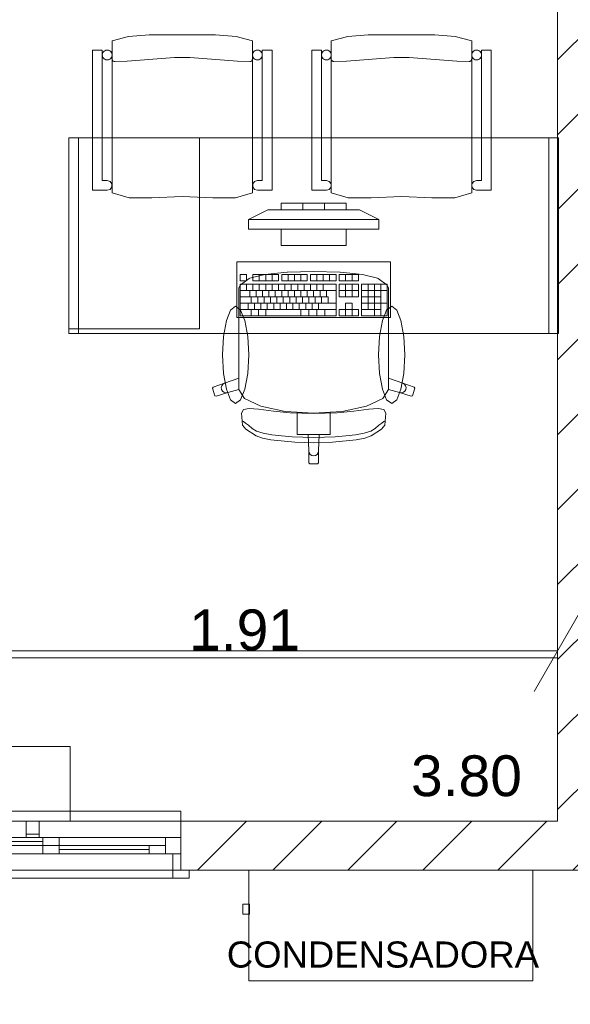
# Model space of a CAD drawing. Header units: millimetres. Extents: x 2826 to 3034, y 1533 to 1590.
# Tile 134 of 248: x 2991.96 to 2993.64, y 1548.1 to 1551.12. Entities that reach past the tile are written whole.
import ezdxf
from ezdxf.enums import TextEntityAlignment as Align

# ---------------------------------------------------------------- set-up
doc = ezdxf.new("R2010")
doc.units = ezdxf.units.MM
doc.layers.add('_Caneta_No__220', color=7, linetype='Continuous', lineweight=15, true_color=0x8a8a8a)
doc.styles.add('ESTILO_GERADO_2', font='arial.ttf')

# ---------------------------------------------------------------- blocks, each defined once
blk = doc.blocks.new('ARROWHEAD_2')
at = {"color": 0, "linetype": 'Continuous', "lineweight": 0}
for p, q in [((-0.378, -0.655), (0.378, 0.655)), ((0, 0), (-1, 0))]:
    blk.add_line(p, q, dxfattribs=at)
blk = doc.blocks.new('A$Cdd268059')
at = {"layer": '_Caneta_No__220'}
h = blk.add_hatch(dxfattribs=at)
h.set_pattern_fill('TIJOLO_COMUM_0005', color=256, style=0, pattern_type=2)
h.set_pattern_definition([(45, (0.02328, 0.61931), (-0.1149048, 0.1149048), [])])
h.paths.add_polyline_path([(7.4011, 1.9693), (7.4011, 5.9193), (7.2511, 5.9193), (7.2511, 1.9693)])
h = blk.add_hatch(dxfattribs=at)
h.set_pattern_fill('TIJOLO_COMUM_0005', color=256, style=0, pattern_type=2)
h.set_pattern_definition([(45, (0.02328, 0.61931), (-0.114905, 0.114905), [])])
h.paths.add_polyline_path([(6.0979, 1.9693), (6.0979, 1.8193), (8.2539, 1.8193), (8.2539, 1.9693)])
for p, q in [((7.2511, 1.9693), (7.2511, 5.9193)), ((5.9373, 4.3739), (6, 4.3789)), ((6, 4.3789), (6.102, 4.3789)), ((6.102, 4.3789), (6.204, 4.3789)), ((6.204, 4.3789), (6.2667, 4.3739)), ((6.6086, 4.3739), (6.6713, 4.3789)), ((6.6713, 4.3789), (6.7734, 4.3789)), ((6.7734, 4.3789), (6.8754, 4.3789)), ((6.8754, 4.3789), (6.9381, 4.3739)), ((5.887, 4.3613), (5.9373, 4.3739)), ((5.887, 3.8955), (5.887, 4.3613)), ((6.2667, 4.3739), (6.317, 4.3613)), ((6.317, 4.3613), (6.317, 3.8955)), ((6.5584, 4.3613), (6.6086, 4.3739)), ((6.5584, 3.8955), (6.5584, 4.3613)), ((6.9381, 4.3739), (6.9884, 4.3613)), ((6.9884, 4.3613), (6.9884, 3.8955)), ((5.827, 3.9034), (5.827, 4.3327)), ((5.827, 4.3327), (5.857, 4.3327)), ((5.857, 4.3327), (5.857, 3.9328)), ((6.347, 3.9328), (6.347, 4.3327)), ((6.347, 4.3327), (6.377, 4.3327)), ((6.377, 4.3327), (6.377, 3.9034)), ((6.4984, 3.9034), (6.4984, 4.3327)), ((6.4984, 4.3327), (6.5284, 4.3327)), ((6.5284, 4.3327), (6.5284, 3.9328)), ((7.0183, 3.9328), (7.0183, 4.3327)), ((7.0183, 4.3327), (7.0484, 4.3327)), ((7.0484, 4.3327), (7.0484, 3.9034)), ((5.8877, 4.3023), (5.8884, 4.3011)), ((5.8884, 4.3011), (5.8893, 4.3)), ((5.8893, 4.3), (5.8904, 4.2991)), ((5.8904, 4.2991), (5.8916, 4.2984)), ((5.8916, 4.2984), (5.8929, 4.2979)), ((5.8929, 4.2979), (5.8943, 4.2977)), ((5.8943, 4.2977), (5.895, 4.2977)), ((5.895, 4.2977), (5.933, 4.2987)), ((5.933, 4.2987), (6.0785, 4.3097)), ((6.0785, 4.3097), (6.1255, 4.3097)), ((6.1255, 4.3097), (6.271, 4.2987)), ((6.271, 4.2987), (6.309, 4.2977)), ((6.309, 4.2977), (6.3097, 4.2977)), ((6.3097, 4.2977), (6.3111, 4.2979)), ((6.3111, 4.2979), (6.3124, 4.2984)), ((6.3124, 4.2984), (6.3136, 4.2991)), ((6.3136, 4.2991), (6.3147, 4.3)), ((6.3147, 4.3), (6.3156, 4.3011)), ((6.3156, 4.3011), (6.3163, 4.3023)), ((6.3163, 4.3023), (6.3168, 4.3036)), ((6.3168, 4.3036), (6.317, 4.305)), ((6.5591, 4.3023), (6.5598, 4.3011)), ((6.5598, 4.3011), (6.5607, 4.3)), ((6.5607, 4.3), (6.5617, 4.2991)), ((6.5617, 4.2991), (6.563, 4.2984)), ((6.563, 4.2984), (6.5643, 4.2979)), ((6.5643, 4.2979), (6.5657, 4.2977)), ((6.5657, 4.2977), (6.5664, 4.2977)), ((6.5664, 4.2977), (6.6044, 4.2987)), ((6.6044, 4.2987), (6.7499, 4.3097)), ((6.7499, 4.3097), (6.7969, 4.3097)), ((6.7969, 4.3097), (6.9424, 4.2987)), ((6.9424, 4.2987), (6.9804, 4.2977)), ((6.9804, 4.2977), (6.9811, 4.2977)), ((6.9811, 4.2977), (6.9824, 4.2979)), ((6.9824, 4.2979), (6.9837, 4.2984)), ((6.9837, 4.2984), (6.985, 4.2991)), ((6.985, 4.2991), (6.986, 4.3)), ((6.986, 4.3), (6.9869, 4.3011)), ((6.9869, 4.3011), (6.9876, 4.3023)), ((6.9876, 4.3023), (6.9881, 4.3036)), ((6.9881, 4.3036), (6.9884, 4.305)), ((6.1543, 3.4784), (6.1543, 4.0634)), ((5.857, 3.9328), (5.872, 3.9328)), ((5.872, 3.9328), (5.8808, 3.93)), ((5.8808, 3.93), (5.8863, 3.9225)), ((6.3178, 3.9225), (6.3232, 3.93)), ((6.3232, 3.93), (6.332, 3.9328)), ((6.332, 3.9328), (6.347, 3.9328)), ((6.5284, 3.9328), (6.5434, 3.9328)), ((6.5434, 3.9328), (6.5522, 3.93)), ((6.5522, 3.93), (6.5576, 3.9225)), ((6.9891, 3.9225), (6.9945, 3.93)), ((6.9945, 3.93), (7.0034, 3.9328)), ((7.0034, 3.9328), (7.0183, 3.9328)), ((5.872, 3.9034), (5.827, 3.9034)), ((5.8808, 3.9057), (5.872, 3.9034)), ((5.8863, 3.9132), (5.8808, 3.9057)), ((5.8863, 3.9225), (5.8863, 3.9132)), ((5.9389, 3.8802), (5.887, 3.8955)), ((6.317, 3.8955), (6.2651, 3.8802)), ((6.3178, 3.9132), (6.3178, 3.9225)), ((6.3232, 3.9057), (6.3178, 3.9132)), ((6.332, 3.9034), (6.3232, 3.9057)), ((6.377, 3.9034), (6.332, 3.9034)), ((6.5434, 3.9034), (6.4984, 3.9034)), ((6.5522, 3.9057), (6.5434, 3.9034)), ((6.5576, 3.9132), (6.5522, 3.9057)), ((6.5576, 3.9225), (6.5576, 3.9132)), ((6.6103, 3.8802), (6.5584, 3.8955)), ((6.9884, 3.8955), (6.9364, 3.8802)), ((6.9891, 3.9132), (6.9891, 3.9225)), ((6.9945, 3.9057), (6.9891, 3.9132)), ((7.0034, 3.9034), (6.9945, 3.9057)), ((7.0484, 3.9034), (7.0034, 3.9034)), ((6.0091, 3.8799), (5.9389, 3.8802)), ((6.102, 3.8841), (6.0091, 3.8799)), ((6.195, 3.8799), (6.102, 3.8841)), ((6.2651, 3.8802), (6.195, 3.8799)), ((6.6043, 3.8634), (6.4043, 3.8634)), ((6.4043, 3.8634), (6.4043, 3.8434)), ((6.471, 3.8434), (6.471, 3.8634)), ((6.5377, 3.8434), (6.5377, 3.8634)), ((6.6043, 3.8434), (6.6043, 3.8634)), ((6.6804, 3.8799), (6.6103, 3.8802)), ((6.7734, 3.8841), (6.6804, 3.8799)), ((6.8663, 3.8799), (6.7734, 3.8841)), ((6.9364, 3.8802), (6.8663, 3.8799)), ((6.3043, 3.8134), (6.3643, 3.8434)), ((6.3643, 3.8434), (6.6443, 3.8434)), ((6.4043, 3.8434), (6.6043, 3.8434)), ((6.7043, 3.8134), (6.6443, 3.8434)), ((6.7043, 3.8134), (6.3043, 3.8134)), ((6.3043, 3.8134), (6.3043, 3.7834)), ((6.7043, 3.7834), (6.7043, 3.8134)), ((6.3043, 3.7834), (6.7043, 3.7834)), ((6.6043, 3.7834), (6.4043, 3.7834)), ((6.4043, 3.7834), (6.4043, 3.7334)), ((6.6043, 3.7334), (6.6043, 3.7834)), ((6.4043, 3.7334), (6.6043, 3.7334)), ((6.5043, 3.6542), (6.4243, 3.6517)), ((6.5043, 3.6542), (6.5844, 3.6517)), ((6.2987, 3.6443), (6.2791, 3.6443)), ((6.2791, 3.6443), (6.2791, 3.6249)), ((6.2791, 3.6249), (6.2987, 3.6249)), ((6.3064, 3.6329), (6.2796, 3.6117)), ((6.2987, 3.6249), (6.2987, 3.6443)), ((6.3085, 3.6338), (6.3064, 3.6329)), ((6.3545, 3.6444), (6.3085, 3.6338)), ((6.3966, 3.6443), (6.3183, 3.6443)), ((6.3183, 3.6443), (6.3183, 3.6249)), ((6.3183, 3.6249), (6.3966, 3.6249)), ((6.3379, 3.6249), (6.3379, 3.6443)), ((6.4232, 3.6516), (6.3545, 3.6444)), ((6.3575, 3.6249), (6.3575, 3.6443)), ((6.377, 3.6249), (6.377, 3.6443)), ((6.3966, 3.6249), (6.3966, 3.6443)), ((6.4848, 3.6443), (6.4064, 3.6443)), ((6.4064, 3.6443), (6.4064, 3.6249)), ((6.4064, 3.6249), (6.4848, 3.6249)), ((6.4243, 3.6517), (6.4232, 3.6516)), ((6.426, 3.6249), (6.426, 3.6443)), ((6.4456, 3.6249), (6.4456, 3.6443)), ((6.4652, 3.6249), (6.4652, 3.6443)), ((6.4848, 3.6249), (6.4848, 3.6443)), ((6.5729, 3.6443), (6.4945, 3.6443)), ((6.4945, 3.6443), (6.4945, 3.6249)), ((6.4945, 3.6249), (6.5729, 3.6249)), ((6.5141, 3.6249), (6.5141, 3.6443)), ((6.5337, 3.6249), (6.5337, 3.6443)), ((6.5533, 3.6249), (6.5533, 3.6443)), ((6.5729, 3.6249), (6.5729, 3.6443)), ((6.6414, 3.6443), (6.5827, 3.6443)), ((6.5827, 3.6443), (6.5827, 3.6249)), ((6.5827, 3.6249), (6.6414, 3.6249)), ((6.5844, 3.6517), (6.5854, 3.6516)), ((6.5854, 3.6516), (6.6542, 3.6444)), ((6.6023, 3.6249), (6.6023, 3.6443)), ((6.6218, 3.6249), (6.6218, 3.6443)), ((6.6414, 3.6249), (6.6414, 3.6443)), ((6.6542, 3.6444), (6.7001, 3.6338)), ((6.7001, 3.6338), (6.7023, 3.6329)), ((6.7023, 3.6329), (6.7291, 3.6117)), ((6.2796, 3.6117), (6.2751, 3.6031)), ((6.2751, 3.6031), (6.2751, 3.5721)), ((6.5729, 3.6152), (6.2791, 3.6152)), ((6.2791, 3.6152), (6.2791, 3.5182)), ((6.2791, 3.5958), (6.5729, 3.5958)), ((6.2987, 3.5958), (6.2987, 3.6152)), ((6.3085, 3.5764), (6.3085, 3.5958)), ((6.3183, 3.5958), (6.3183, 3.6152)), ((6.3281, 3.5764), (6.3281, 3.5958)), ((6.3379, 3.5958), (6.3379, 3.6152)), ((6.3477, 3.5764), (6.3477, 3.5958)), ((6.3575, 3.5958), (6.3575, 3.6152)), ((6.3673, 3.5764), (6.3673, 3.5958)), ((6.377, 3.5958), (6.377, 3.6152)), ((6.3868, 3.5764), (6.3868, 3.5958)), ((6.3966, 3.5958), (6.3966, 3.6152)), ((6.4064, 3.5764), (6.4064, 3.5958)), ((6.4162, 3.5958), (6.4162, 3.6152)), ((6.426, 3.5764), (6.426, 3.5958)), ((6.4358, 3.5958), (6.4358, 3.6152)), ((6.4456, 3.5764), (6.4456, 3.5958)), ((6.4554, 3.5958), (6.4554, 3.6152)), ((6.4652, 3.5764), (6.4652, 3.5958)), ((6.475, 3.5958), (6.475, 3.6152)), ((6.4848, 3.5764), (6.4848, 3.5958)), ((6.4945, 3.5958), (6.4945, 3.6152)), ((6.5043, 3.5764), (6.5043, 3.5958)), ((6.5141, 3.5958), (6.5141, 3.6152)), ((6.5239, 3.5764), (6.5239, 3.5958)), ((6.5337, 3.5958), (6.5337, 3.6152)), ((6.5435, 3.5764), (6.5435, 3.5958)), ((6.5729, 3.5182), (6.5729, 3.6152)), ((6.6414, 3.6152), (6.5827, 3.6152)), ((6.5827, 3.6152), (6.5827, 3.5764)), ((6.5827, 3.5958), (6.6414, 3.5958)), ((6.6023, 3.5764), (6.6023, 3.6152)), ((6.6218, 3.5764), (6.6218, 3.6152)), ((6.6414, 3.5764), (6.6414, 3.6152)), ((6.7295, 3.6152), (6.6512, 3.6152)), ((6.6512, 3.6152), (6.6512, 3.5182)), ((6.6512, 3.5958), (6.7295, 3.5958)), ((6.6708, 3.5376), (6.6708, 3.6152)), ((6.6904, 3.5182), (6.6904, 3.6152)), ((6.71, 3.5182), (6.71, 3.6152)), ((6.7291, 3.6117), (6.7336, 3.6031)), ((6.7295, 3.5182), (6.7295, 3.6152)), ((6.7336, 3.6031), (6.7336, 3.5721)), ((6.2751, 3.5721), (6.2751, 3.536)), ((6.2791, 3.5764), (6.5484, 3.5764)), ((6.3134, 3.557), (6.3134, 3.5764)), ((6.333, 3.557), (6.333, 3.5764)), ((6.3526, 3.557), (6.3526, 3.5764)), ((6.3721, 3.557), (6.3721, 3.5764)), ((6.3917, 3.557), (6.3917, 3.5764)), ((6.4113, 3.557), (6.4113, 3.5764)), ((6.4309, 3.557), (6.4309, 3.5764)), ((6.4505, 3.557), (6.4505, 3.5764)), ((6.4701, 3.557), (6.4701, 3.5764)), ((6.4896, 3.557), (6.4896, 3.5764)), ((6.5092, 3.557), (6.5092, 3.5764)), ((6.5288, 3.557), (6.5288, 3.5764)), ((6.5484, 3.557), (6.5484, 3.5764)), ((6.5827, 3.5764), (6.6414, 3.5764)), ((6.6512, 3.5764), (6.71, 3.5764)), ((6.7336, 3.5721), (6.7336, 3.536)), ((6.2751, 3.536), (6.2751, 3.3269)), ((6.2791, 3.557), (6.5729, 3.557)), ((6.2791, 3.5376), (6.5729, 3.5376)), ((6.3036, 3.5376), (6.3036, 3.557)), ((6.3134, 3.5182), (6.3134, 3.5376)), ((6.3232, 3.5376), (6.3232, 3.557)), ((6.3354, 3.5182), (6.3354, 3.5376)), ((6.3428, 3.5376), (6.3428, 3.557)), ((6.3575, 3.5182), (6.3575, 3.5376)), ((6.3624, 3.5376), (6.3624, 3.557)), ((6.3819, 3.5376), (6.3819, 3.557)), ((6.4015, 3.5376), (6.4015, 3.557)), ((6.4211, 3.5376), (6.4211, 3.557)), ((6.4407, 3.5376), (6.4407, 3.557)), ((6.4603, 3.5376), (6.4603, 3.557)), ((6.4652, 3.5182), (6.4652, 3.5376)), ((6.4799, 3.5376), (6.4799, 3.557)), ((6.4896, 3.5182), (6.4896, 3.5376)), ((6.4994, 3.5376), (6.4994, 3.557)), ((6.5141, 3.5182), (6.5141, 3.5376)), ((6.519, 3.5376), (6.519, 3.557)), ((6.5386, 3.5182), (6.5386, 3.5376)), ((6.6023, 3.5376), (6.5827, 3.5376)), ((6.5827, 3.5376), (6.5827, 3.5182)), ((6.6218, 3.557), (6.6023, 3.557)), ((6.6023, 3.557), (6.6023, 3.5376)), ((6.6023, 3.5182), (6.6023, 3.5376)), ((6.6023, 3.5376), (6.6218, 3.5376)), ((6.6218, 3.5376), (6.6218, 3.557)), ((6.6414, 3.5376), (6.6218, 3.5376)), ((6.6218, 3.5182), (6.6218, 3.5376)), ((6.6414, 3.5182), (6.6414, 3.5376)), ((6.6512, 3.557), (6.7295, 3.557)), ((6.6512, 3.5376), (6.71, 3.5376)), ((6.7336, 3.536), (6.7336, 3.3269)), ((6.2791, 3.5182), (6.5729, 3.5182)), ((6.5827, 3.5182), (6.6414, 3.5182)), ((6.6512, 3.5182), (6.7295, 3.5182)), ((5.7543, 3.4784), (6.1543, 3.4784)), ((6.2751, 3.3269), (6.2317, 3.3112)), ((6.2751, 3.2926), (6.2751, 3.3269)), ((6.7336, 3.2926), (6.7336, 3.3269)), ((6.7336, 3.3269), (6.777, 3.3112)), ((6.1963, 3.2998), (6.1943, 3.296)), ((6.1943, 3.296), (6.2018, 3.2733)), ((6.2317, 3.3112), (6.1963, 3.2998)), ((6.2229, 3.3038), (6.2213, 3.2982)), ((6.2213, 3.2982), (6.222, 3.2924)), ((6.222, 3.2924), (6.2249, 3.2873)), ((6.2265, 3.3084), (6.2229, 3.3038)), ((6.2317, 3.3112), (6.2265, 3.3084)), ((6.241, 3.2828), (6.2752, 3.2924)), ((6.2751, 3.2926), (6.2752, 3.2924)), ((6.2752, 3.2924), (6.2925, 3.2646)), ((6.7335, 3.2924), (6.7162, 3.2646)), ((6.7336, 3.2926), (6.7335, 3.2924)), ((6.7677, 3.2828), (6.7335, 3.2924)), ((6.777, 3.3112), (6.7821, 3.3084)), ((6.777, 3.3112), (6.8124, 3.2998)), ((6.7821, 3.3084), (6.7858, 3.3038)), ((6.7867, 3.2924), (6.7838, 3.2873)), ((6.7858, 3.3038), (6.7874, 3.2982)), ((6.7874, 3.2982), (6.7867, 3.2924)), ((6.8143, 3.296), (6.8069, 3.2733)), ((6.8124, 3.2998), (6.8143, 3.296)), ((6.2018, 3.2733), (6.2056, 3.2714)), ((6.2056, 3.2714), (6.241, 3.2828)), ((6.2249, 3.2873), (6.2295, 3.2837)), ((6.2295, 3.2837), (6.2352, 3.2821)), ((6.2352, 3.2821), (6.241, 3.2828)), ((6.2925, 3.2646), (6.3422, 3.2408)), ((6.7162, 3.2646), (6.6665, 3.2408)), ((6.7735, 3.2821), (6.7677, 3.2828)), ((6.8031, 3.2714), (6.7677, 3.2828)), ((6.7792, 3.2837), (6.7735, 3.2821)), ((6.7838, 3.2873), (6.7792, 3.2837)), ((6.8069, 3.2733), (6.8031, 3.2714)), ((6.2897, 3.231), (6.2829, 3.2195)), ((6.3069, 3.2341), (6.2897, 3.231)), ((6.3358, 3.2315), (6.3069, 3.2341)), ((6.3811, 3.2257), (6.3358, 3.2315)), ((6.3422, 3.2408), (6.4166, 3.2249)), ((6.6665, 3.2408), (6.5921, 3.2249)), ((6.6276, 3.2257), (6.6729, 3.2315)), ((6.6729, 3.2315), (6.7018, 3.2341)), ((6.7018, 3.2341), (6.719, 3.231)), ((6.719, 3.231), (6.7257, 3.2195)), ((6.2829, 3.2195), (6.2862, 3.1834)), ((6.432, 3.221), (6.3811, 3.2257)), ((6.4166, 3.2249), (6.454, 3.2225)), ((6.5043, 3.2187), (6.432, 3.221)), ((6.454, 3.2225), (6.5043, 3.2193)), ((6.454, 3.2225), (6.454, 3.1838)), ((6.5547, 3.2225), (6.5043, 3.2193)), ((6.5043, 3.2187), (6.5766, 3.221)), ((6.5921, 3.2249), (6.5547, 3.2225)), ((6.5547, 3.2225), (6.5547, 3.1838)), ((6.5766, 3.221), (6.6276, 3.2257)), ((6.7257, 3.2195), (6.7224, 3.1834)), ((6.2893, 3.194), (6.2856, 3.1966)), ((6.2862, 3.1834), (6.2968, 3.1702)), ((6.2956, 3.1888), (6.2893, 3.194)), ((6.3046, 3.1827), (6.2956, 3.1888)), ((6.2968, 3.1702), (6.3278, 3.1501)), ((6.3163, 3.1726), (6.3046, 3.1827)), ((6.3295, 3.1649), (6.3163, 3.1726)), ((6.454, 3.1838), (6.454, 3.1539)), ((6.5547, 3.1838), (6.5547, 3.1539)), ((6.6792, 3.1649), (6.6924, 3.1726)), ((6.7119, 3.1702), (6.6809, 3.1501)), ((6.6924, 3.1726), (6.7041, 3.1827)), ((6.7041, 3.1827), (6.7131, 3.1888)), ((6.7224, 3.1834), (6.7119, 3.1702)), ((6.7131, 3.1888), (6.7194, 3.194)), ((6.7194, 3.194), (6.7231, 3.1966)), ((6.3278, 3.1501), (6.3478, 3.1429)), ((6.3499, 3.1586), (6.3295, 3.1649)), ((6.3478, 3.1429), (6.3736, 3.1381)), ((6.3758, 3.1537), (6.3499, 3.1586)), ((6.4058, 3.15), (6.3758, 3.1537)), ((6.4382, 3.1475), (6.4058, 3.15)), ((6.4716, 3.146), (6.4382, 3.1475)), ((6.454, 3.1539), (6.4874, 3.1539)), ((6.5043, 3.1455), (6.4716, 3.146)), ((6.4874, 3.1539), (6.5043, 3.1539)), ((6.4874, 3.1539), (6.4892, 3.1041)), ((6.5212, 3.1539), (6.5043, 3.1539)), ((6.5043, 3.1455), (6.5371, 3.146)), ((6.5212, 3.1539), (6.5194, 3.1041)), ((6.5547, 3.1539), (6.5212, 3.1539)), ((6.5371, 3.146), (6.5704, 3.1475)), ((6.5704, 3.1475), (6.6029, 3.15)), ((6.6029, 3.15), (6.6329, 3.1537)), ((6.6329, 3.1537), (6.6588, 3.1586)), ((6.6609, 3.1429), (6.635, 3.1381)), ((6.6588, 3.1586), (6.6792, 3.1649)), ((6.6809, 3.1501), (6.6609, 3.1429)), ((6.3736, 3.1381), (6.4468, 3.1311)), ((6.4468, 3.1311), (6.5043, 3.1289)), ((6.5618, 3.1311), (6.5043, 3.1289)), ((6.635, 3.1381), (6.5618, 3.1311)), ((6.4892, 3.1041), (6.4904, 3.0983)), ((6.4892, 3.1041), (6.4892, 3.0672)), ((6.4904, 3.0983), (6.4937, 3.0935)), ((6.4937, 3.0935), (6.4986, 3.0902)), ((6.4986, 3.0902), (6.5043, 3.0891)), ((6.5101, 3.0902), (6.5043, 3.0891)), ((6.515, 3.0935), (6.5101, 3.0902)), ((6.5183, 3.0983), (6.515, 3.0935)), ((6.5194, 3.1041), (6.5183, 3.0983)), ((6.5194, 3.1041), (6.5194, 3.0672)), ((6.4892, 3.0672), (6.4923, 3.0642)), ((6.4923, 3.0642), (6.5043, 3.0642)), ((6.5164, 3.0642), (6.5043, 3.0642)), ((6.5194, 3.0672), (6.5164, 3.0642)), ((5.5343, 2.4908), (7.0611, 2.4908)), ((7.2511, 2.4693), (3.4511, 2.4693)), ((7.2511, 1.9693), (7.2511, 2.4693)), ((4.5979, 1.9993), (6.0979, 1.9993)), ((6.0979, 1.9993), (6.0979, 1.9693)), ((3.4511, 1.9693), (7.2511, 1.9693)), ((3.4511, 1.9693), (7.2511, 1.9693)), ((4.5979, 1.9693), (6.0979, 1.9693)), ((6.0979, 1.9693), (6.0979, 1.9193)), ((6.0979, 1.9693), (6.0979, 1.9193)), ((5.3479, 1.9193), (5.7244, 1.9193)), ((5.3979, 1.9193), (5.6744, 1.9193)), ((5.3979, 1.9068), (5.6744, 1.9068)), ((5.6744, 1.9193), (6.0509, 1.9193)), ((5.6744, 1.8943), (5.6744, 1.9193)), ((5.6744, 1.9193), (5.7244, 1.9193)), ((5.7244, 1.9193), (5.7244, 1.8943)), ((6.0509, 1.8693), (6.0509, 1.9193)), ((6.0509, 1.9193), (6.0979, 1.9193)), ((6.0979, 1.9193), (6.0979, 1.8693)), ((6.0979, 1.9193), (6.0979, 1.8693)), ((6.0979, 1.9193), (6.0979, 1.8693)), ((5.6744, 1.8943), (5.3979, 1.8943)), ((5.7244, 1.8943), (5.6744, 1.8943)), ((5.6744, 1.8943), (5.7244, 1.8943)), ((5.6744, 1.8693), (5.6744, 1.8943)), ((5.7244, 1.8943), (5.7244, 1.8693)), ((5.7244, 1.8943), (6.0009, 1.8943)), ((5.7244, 1.8818), (6.0009, 1.8818)), ((6.0009, 1.8693), (6.0009, 1.8943)), ((6.0009, 1.8943), (6.0509, 1.8943)), ((6.0509, 1.8943), (6.0509, 1.8693)), ((5.7244, 1.8693), (5.3479, 1.8693)), ((6.0509, 1.8693), (5.6744, 1.8693)), ((5.7244, 1.8693), (5.6744, 1.8693)), ((6.0009, 1.8693), (5.7244, 1.8693)), ((6.0509, 1.8693), (6.0009, 1.8693)), ((6.0979, 1.8693), (6.0509, 1.8693)), ((6.0729, 1.8193), (6.0729, 1.8693)), ((6.0729, 1.8693), (6.0979, 1.8693)), ((6.0979, 1.8693), (6.0979, 1.8193)), ((6.0979, 1.8693), (6.0979, 1.8193)), ((6.0979, 1.8693), (6.0979, 1.8193)), ((6.0979, 1.8693), (6.0979, 1.8193)), ((18.8463, 1.8193), (0.8233, 1.8193)), ((4.5979, 1.8193), (6.0979, 1.8193)), ((6.0979, 1.8193), (6.0729, 1.8193)), ((6.0729, 1.8193), (6.1229, 1.8193)), ((6.0729, 1.7943), (6.0729, 1.8193)), ((6.0979, 1.8193), (6.1229, 1.8193)), ((6.0979, 1.8193), (6.1229, 1.8193)), ((6.0979, 1.8193), (6.1229, 1.8193)), ((6.1229, 1.8193), (6.1229, 1.7943)), ((4.6229, 1.7943), (6.0729, 1.7943)), ((6.1229, 1.7943), (6.0729, 1.7943))]:
    blk.add_line(p, q, dxfattribs=at)
for points in [[(0.8316, 1.8193), (18.8463, 1.8193), (18.8502, 0.0414), (25.1638, 0.0553), (25.1638, 1.8193), (41.007, 1.8193), (41.007, 17.3869), (31.0212, 17.3869), (31.0212, 11.6171), (18.8463, 11.6171), (18.8463, 10.4171), (0.8316, 10.4171)], [(6.317, 3.8955), (6.2651, 3.8802), (6.195, 3.8799), (6.102, 3.8841), (6.0091, 3.8799), (5.9389, 3.8802), (5.887, 3.8955), (5.887, 4.3613), (5.9373, 4.3739), (6, 4.3789), (6.102, 4.3789), (6.204, 4.3789), (6.2667, 4.3739), (6.317, 4.3613)], [(6.9884, 3.8955), (6.9364, 3.8802), (6.8663, 3.8799), (6.7734, 3.8841), (6.6804, 3.8799), (6.6103, 3.8802), (6.5584, 3.8955), (6.5584, 4.3613), (6.6086, 4.3739), (6.6713, 4.3789), (6.7734, 4.3789), (6.8754, 4.3789), (6.9381, 4.3739), (6.9884, 4.3613)], [(5.857, 3.9328), (5.872, 3.9328), (5.8808, 3.93), (5.8863, 3.9225), (5.8863, 3.9132), (5.8808, 3.9057), (5.872, 3.9034), (5.827, 3.9034), (5.827, 4.3327), (5.857, 4.3327)], [(5.872, 4.3327), (5.8746, 4.3325), (5.8771, 4.3318), (5.8795, 4.3307), (5.8817, 4.3292), (5.8835, 4.3273), (5.885, 4.3252), (5.8861, 4.3228), (5.8868, 4.3203), (5.887, 4.3177), (5.8868, 4.3151), (5.8861, 4.3126), (5.885, 4.3102), (5.8835, 4.3081), (5.8817, 4.3062), (5.8795, 4.3047), (5.8771, 4.3036), (5.8746, 4.3029), (5.872, 4.3027), (5.8694, 4.3029), (5.8669, 4.3036), (5.8645, 4.3047), (5.8624, 4.3062), (5.8605, 4.3081), (5.859, 4.3102), (5.8579, 4.3126), (5.8572, 4.3151), (5.857, 4.3177), (5.8572, 4.3203), (5.8579, 4.3228), (5.859, 4.3252), (5.8605, 4.3273), (5.8624, 4.3292), (5.8645, 4.3307), (5.8669, 4.3318), (5.8694, 4.3325)], [(6.332, 4.3327), (6.3346, 4.3325), (6.3371, 4.3318), (6.3395, 4.3307), (6.3417, 4.3292), (6.3435, 4.3273), (6.345, 4.3252), (6.3461, 4.3228), (6.3468, 4.3203), (6.347, 4.3177), (6.3468, 4.3151), (6.3461, 4.3126), (6.345, 4.3102), (6.3435, 4.3081), (6.3417, 4.3062), (6.3395, 4.3047), (6.3371, 4.3036), (6.3346, 4.3029), (6.332, 4.3027), (6.3294, 4.3029), (6.3269, 4.3036), (6.3245, 4.3047), (6.3224, 4.3062), (6.3205, 4.3081), (6.319, 4.3102), (6.3179, 4.3126), (6.3172, 4.3151), (6.317, 4.3177), (6.3172, 4.3203), (6.3179, 4.3228), (6.319, 4.3252), (6.3205, 4.3273), (6.3224, 4.3292), (6.3245, 4.3307), (6.3269, 4.3318), (6.3294, 4.3325)], [(6.377, 3.9034), (6.332, 3.9034), (6.3232, 3.9057), (6.3178, 3.9132), (6.3178, 3.9225), (6.3232, 3.93), (6.332, 3.9328), (6.347, 3.9328), (6.347, 4.3327), (6.377, 4.3327)], [(6.5284, 3.9328), (6.5434, 3.9328), (6.5522, 3.93), (6.5576, 3.9225), (6.5576, 3.9132), (6.5522, 3.9057), (6.5434, 3.9034), (6.4984, 3.9034), (6.4984, 4.3327), (6.5284, 4.3327)], [(6.5434, 4.3327), (6.546, 4.3325), (6.5485, 4.3318), (6.5509, 4.3307), (6.553, 4.3292), (6.5548, 4.3273), (6.5563, 4.3252), (6.5574, 4.3228), (6.5581, 4.3203), (6.5584, 4.3177), (6.5581, 4.3151), (6.5574, 4.3126), (6.5563, 4.3102), (6.5548, 4.3081), (6.553, 4.3062), (6.5509, 4.3047), (6.5485, 4.3036), (6.546, 4.3029), (6.5434, 4.3027), (6.5407, 4.3029), (6.5382, 4.3036), (6.5359, 4.3047), (6.5337, 4.3062), (6.5319, 4.3081), (6.5304, 4.3102), (6.5293, 4.3126), (6.5286, 4.3151), (6.5284, 4.3177), (6.5286, 4.3203), (6.5293, 4.3228), (6.5304, 4.3252), (6.5319, 4.3273), (6.5337, 4.3292), (6.5359, 4.3307), (6.5382, 4.3318), (6.5407, 4.3325)], [(7.0034, 4.3327), (7.006, 4.3325), (7.0085, 4.3318), (7.0109, 4.3307), (7.013, 4.3292), (7.0148, 4.3273), (7.0163, 4.3252), (7.0174, 4.3228), (7.0181, 4.3203), (7.0184, 4.3177), (7.0181, 4.3151), (7.0174, 4.3126), (7.0163, 4.3102), (7.0148, 4.3081), (7.013, 4.3062), (7.0109, 4.3047), (7.0085, 4.3036), (7.006, 4.3029), (7.0034, 4.3027), (7.0007, 4.3029), (6.9982, 4.3036), (6.9959, 4.3047), (6.9937, 4.3062), (6.9919, 4.3081), (6.9904, 4.3102), (6.9893, 4.3126), (6.9886, 4.3151), (6.9884, 4.3177), (6.9886, 4.3203), (6.9893, 4.3228), (6.9904, 4.3252), (6.9919, 4.3273), (6.9937, 4.3292), (6.9959, 4.3307), (6.9982, 4.3318), (7.0007, 4.3325)], [(7.0484, 3.9034), (7.0034, 3.9034), (6.9945, 3.9057), (6.9891, 3.9132), (6.9891, 3.9225), (6.9945, 3.93), (7.0034, 3.9328), (7.0183, 3.9328), (7.0183, 4.3327), (7.0484, 4.3327)], [(7.2543, 4.0634), (5.7543, 4.0634), (5.7543, 3.4634), (7.2543, 3.4634)], [(5.7543, 3.4634), (5.7843, 3.4634), (5.7843, 4.0634), (5.7543, 4.0634)], [(7.2243, 3.4634), (7.2543, 3.4634), (7.2543, 4.0634), (7.2243, 4.0634)], [(6.2693, 3.6834), (6.2693, 3.5134), (6.7393, 3.5134), (6.7393, 3.6834)], [(6.2251, 3.3982), (6.2281, 3.3412), (6.2369, 3.2929), (6.2499, 3.2606), (6.2653, 3.2492), (6.2807, 3.2606), (6.2938, 3.2929), (6.3025, 3.3412), (6.3056, 3.3982), (6.3025, 3.4552), (6.2938, 3.5036), (6.2807, 3.5359), (6.2653, 3.5472), (6.2499, 3.5359), (6.2369, 3.5036), (6.2281, 3.4552)], [(6.7836, 3.3982), (6.7805, 3.3412), (6.7718, 3.2929), (6.7587, 3.2606), (6.7433, 3.2492), (6.7279, 3.2606), (6.7149, 3.2929), (6.7062, 3.3412), (6.7031, 3.3982), (6.7062, 3.4552), (6.7149, 3.5036), (6.7279, 3.5359), (6.7433, 3.5472), (6.7587, 3.5359), (6.7718, 3.5036), (6.7805, 3.4552)], [(5.759, 1.9693), (5.759, 2.198), (4.9433, 2.198), (4.9433, 1.9693)], [(5.664, 1.9693), (5.624, 1.9693), (5.624, 1.9293), (5.664, 1.9293)], [(5.624, 1.9293), (5.624, 1.9193), (5.664, 1.9193), (5.664, 1.9293)], [(7.1757, 1.4793), (6.3057, 1.4793), (6.3057, 1.8193), (7.1757, 1.8193)], [(6.3077, 1.7143), (6.3077, 1.6843), (6.2877, 1.6843), (6.2877, 1.7143)], [(6.3077, 1.7143), (6.3077, 1.6843), (6.2877, 1.6843), (6.2877, 1.7143)]]:
    blk.add_lwpolyline(points, close=True, dxfattribs=at)
for points in [[(7.2511, 5.9193), (7.2511, 1.9693)], [(7.2511, 1.9693), (6.0979, 1.9693)], [(6.0979, 1.8193), (8.2539, 1.8193)]]:
    blk.add_lwpolyline(points, dxfattribs=at)
at = {"layer": '_Caneta_No__220', "extrusion": (0, 0, -1)}
for centre, start_param, end_param in [((5.872, 4.3177), 1.570796, 4.712389), ((5.872, 4.3177), 4.712389, 7.853982), ((6.332, 4.3177), 1.570796, 4.712389), ((6.332, 4.3177), 4.712389, 7.853982), ((6.5434, 4.3177), 1.570796, 4.712389), ((6.5434, 4.3177), 4.712389, 7.853982), ((7.0034, 4.3177), 1.570796, 4.712389), ((7.0034, 4.3177), 4.712389, 7.853982)]:
    blk.add_ellipse(centre, major_axis=(0.015, 0), ratio=0.9996, start_param=start_param, end_param=end_param, dxfattribs=at)
at = {"layer": '_Caneta_No__220', "xscale": 0.19, "yscale": 0.19, "zscale": 0.19}
blk.add_blockref('ARROWHEAD_2', (7.2511, 2.4908), dxfattribs=at)
at = {"layer": '_Caneta_No__220', "style": 'ESTILO_GERADO_2'}
blk.add_text('CONDENSADORA', height=0.08, dxfattribs=at).set_placement((6.2383, 1.5203))
at = {"layer": '_Caneta_No__220', "char_height": 0.125, "attachment_point": 5, "style": 'ESTILO_GERADO_2'}
for s, insert in [('\\A1;1.91', (6.2927, 2.5546)), ('\\A1;3.80', (6.9723, 2.1074))]:
    blk.add_mtext(s, dxfattribs=dict(at, insert=insert))
at = {"layer": '_Caneta_No__220', "style": 'ESTILO_GERADO_2'}
for p in [(34.4309, 10.5457), (35.0309, 10.5457)]:
    blk.add_attdef('txt', text='', height=0.12, dxfattribs=at).set_placement(p, align=Align.MIDDLE_CENTER)
blk.add_attdef('txt', text='', height=0.12, rotation=90, dxfattribs=at).set_placement((1.2958, 6.4033), align=Align.MIDDLE_CENTER)

msp = doc.modelspace()

# ---------------------------------------------------------------- block references
msp.add_blockref('A$Cdd268059', (2986.3533, 1546.6934))

doc.saveas('drawing.dxf')
